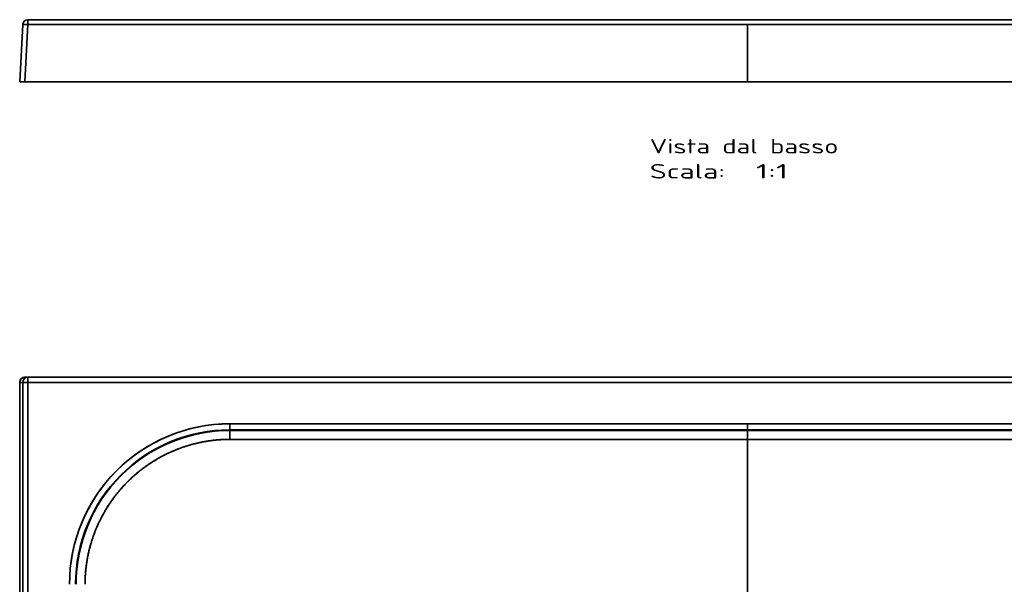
# Model space of a CAD drawing. Extents: x -109 to 1794, y -75 to 1441.
# Tile 4 of 5: x -109 to 843, y 622 to 1167. Entities that reach past the tile are written whole.
import ezdxf
from ezdxf.enums import TextEntityAlignment as Align

# ---------------------------------------------------------------- set-up
doc = ezdxf.new("R2010")
doc.units = 0
doc.layers.get('0').update_dxf_attribs({"lineweight": 13})
doc.styles.get("Standard").update_dxf_attribs({"font": 'isocp.shx'})

# ---------------------------------------------------------------- blocks, each defined once
blk = doc.blocks.new('BLOCK136')
at = {"color": 7, "lineweight": 35, "ltscale": 0.072061}
for p, q in [((-695.26, 400), (-698.14, 400)), ((-698.14, 400), (-695.26, 400))]:
    blk.add_line(p, q, dxfattribs=at)
at = {"color": 7, "lineweight": 35, "ltscale": 0.00049843}
blk.add_line((-695.28, 400), (-695.26, 400), dxfattribs=at)
at = {"color": 7, "lineweight": 35}
for p, q in [((695.26, 400), (-695.26, 400)), ((-695.26, 400), (695.26, 400)), ((-703.14, -398.15), (-703.14, 395)), ((-703.14, -398.15), (-703.14, 395)), ((-700.25, -395.26), (-700.25, 395)), ((-700.25, 395), (-700.25, -395.26)), ((-695.26, 395), (-695.26, -395.26)), ((-695.26, -395.26), (-695.26, 395)), ((-695.26, 395), (695.26, 395)), ((695.26, 395), (-695.26, 395)), ((0, 355.03), (-500, 355.03)), ((-500, 355.03), (0, 355.03)), ((500, 355.03), (0, 355.03)), ((0, 355.03), (500, 355.03)), ((-500, 349.13), (0, 349.13)), ((0, 349.13), (-500, 349.13)), ((-500, 348.63), (0, 348.63)), ((0, 348.63), (-500, 348.63)), ((500, 349.13), (0, 349.13)), ((500, 349.13), (0, 349.13)), ((0, 348.63), (500, 348.63)), ((500, 348.63), (0, 348.63)), ((0, 340.01), (0, 21.21)), ((0, 21.21), (0, 340.01))]:
    blk.add_line(p, q, dxfattribs=at)
at = {"color": 7, "lineweight": 35, "ltscale": 0.125}
blk.add_line((-695.26, 400), (-695.26, 395), dxfattribs=at)
blk.add_line((-695.26, 400), (-695.26, 395), dxfattribs=at)
at = {"color": 7, "lineweight": 35, "ltscale": 0.072404}
for p, q in [((-703.14, 395), (-700.25, 395)), ((-700.25, 395), (-703.14, 395))]:
    blk.add_line(p, q, dxfattribs=at)
at = {"color": 7, "lineweight": 35, "ltscale": 0.124829}
blk.add_line((-695.26, 395), (-700.25, 395), dxfattribs=at)
blk.add_line((-695.26, 395), (-700.25, 395), dxfattribs=at)
at = {"color": 7, "lineweight": 35, "ltscale": 0.147721}
for p, q in [((-500, 355.03), (-500, 349.13)), ((-500, 355.03), (-500, 349.13)), ((0, 355.03), (0, 349.13)), ((0, 349.13), (0, 355.03))]:
    blk.add_line(p, q, dxfattribs=at)
at = {"color": 7, "lineweight": 35, "ltscale": 0.012437}
for p, q in [((-500, 348.63), (-500, 349.13)), ((-500, 349.13), (-500, 348.63))]:
    blk.add_line(p, q, dxfattribs=at)
at = {"color": 7, "lineweight": 35, "ltscale": 0.012471}
for p, q in [((0, 348.63), (0, 349.13)), ((0, 349.13), (0, 348.63))]:
    blk.add_line(p, q, dxfattribs=at)
at = {"color": 7, "lineweight": 35, "ltscale": 0.215538}
blk.add_line((0, 348.63), (0, 340.01), dxfattribs=at)
blk.add_line((0, 348.63), (0, 340.01), dxfattribs=at)
at = {"color": 7, "lineweight": 35}
for centre, radius, start, end in [((-698.14, 395), 5, 89.95465, 179.95457), ((-698.14, 395), 5, 89.95451, 179.95466), ((-695.25, 395), 5, 90.04541, 180.04534), ((-500, 200), 155.03, 90, 180), ((-500, 200), 155.03, 89.99999, 180.00001), ((-500, 200), 149.13, 90, 180), ((-500, 200), 149.13, 89.99999, 180.00001), ((-500.02, 200.02), 148.61, 89.9922, 180.00713), ((-500.02, 200.02), 148.61, 89.992, 180.00721), ((2357.01, 341.28), 2857.02, 179.85255, 180.02571), ((2357.01, 341.28), 2857.02, 179.85256, 180.02572)]:
    blk.add_arc(centre, radius, start, end, dxfattribs=at)
blk.add_ellipse((-695.26, 395), major_axis=(0, -5), ratio=0.99863, start_param=3.141593, end_param=4.712389, dxfattribs=at)
for points, knots in [([(-639.98, 200.01), (-639.97, 210.85), (-638.92, 221.68), (-636.81, 232.37), (-630.57, 253.21), (-620.46, 272.46), (-614.49, 281.57), (-600.86, 298.52), (-584.24, 312.55), (-575.27, 318.73), (-555.92, 329.48), (-534.83, 336.26), (-523.79, 338.63), (-512.31, 339.9), (-500.81, 339.99), (-500.54, 339.99), (-500.28, 339.99), (-500.01, 339.99)], [0, 0, 0, 0, 0, 0, 61.257481, 61.257481, 61.257481, 122.566467, 122.566467, 122.566467, 183.874028, 183.874028, 183.874028, 247.301642, 247.301642, 247.301642, 248.807893, 248.807893, 248.807893, 248.807893, 248.807893, 248.807893]), ([(-639.98, 200.01), (-639.97, 213.58), (-638.32, 227.12), (-635.04, 240.38), (-625.76, 264.75), (-611.2, 286.32), (-603.12, 295.82), (-584.46, 313.41), (-562.28, 326.37), (-550.12, 331.67), (-532.72, 336.94), (-514.76, 339.33), (-509.86, 339.77), (-504.94, 339.99), (-500.01, 339.99)], [0, 0, 0, 0, 0, 0, 98.031284, 98.031284, 98.031284, 187.873954, 187.873954, 187.873954, 283.209351, 283.209351, 283.209351, 318.710761, 318.710761, 318.710761, 318.710761, 318.710761, 318.710761]), ([(-500.01, 339.99), (-499.6, 339.99), (-499.19, 339.99), (-498.79, 339.99), (-497.97, 340), (-497.15, 340), (-496.75, 340), (-495.93, 340), (-495.11, 340), (-494.71, 340), (-493.89, 340), (-493.08, 340), (-492.67, 340), (-492.22, 340), (-491.76, 340), (-491.72, 340), (-491.62, 340), (-491.53, 340), (-491.48, 340), (-491.34, 340), (-491.2, 340), (-491.11, 340), (-490.7, 340), (-490.27, 340), (-489.9, 340), (-489.4, 340), (-488.9, 340), (-488.72, 340), (-488.48, 340), (-488.23, 340), (-488.16, 340), (-488.02, 340), (-487.88, 340), (-487.78, 340), (-390.18, 340), (-292.58, 340), (-195.06, 340.01), (-97.53, 340.01), (0, 340.01)], [0, 0, 0, 0, 0, 0, 2.308548, 2.308548, 2.308548, 4.617096, 4.617096, 4.617096, 6.925648, 6.925648, 6.925648, 9.234199, 9.234199, 9.234199, 9.49898, 9.49898, 9.49898, 9.763762, 9.763762, 9.763762, 10.293324, 10.293324, 10.293324, 12.025045, 12.025045, 12.025045, 12.931236, 12.931236, 12.931236, 13.342827, 13.342827, 13.342827, 13.723417, 13.723417, 13.723417, 567.255321, 567.255321, 567.255321, 567.255321, 567.255321, 567.255321]), ([(-500.01, 339.99), (-499.61, 339.99), (-499.21, 339.99), (-498.81, 339.99), (-498.15, 340), (-497.5, 340), (-497.51, 340), (-497.06, 340), (-496.6, 340), (-496.4, 340), (-496, 340), (-495.6, 340), (-495.4, 340), (-494.53, 340), (-493.66, 340), (-492.99, 340), (-492.25, 340), (-491.51, 340), (-491.44, 340), (-491.22, 340), (-491, 340), (-490.83, 340), (-490.47, 340), (-490.09, 340), (-489.89, 340), (-489.48, 340), (-489.08, 340), (-488.88, 340), (-488.55, 340), (-488.23, 340), (-488.1, 340), (-487.92, 340), (-487.74, 340), (-487.68, 340), (-487.56, 340), (-487.44, 340), (-487.38, 340), (-402.82, 340), (-318.26, 340), (-229.29, 340), (-132.73, 340.01), (-36.18, 340.01), (-24.12, 340.01), (-12.06, 340.01), (0, 340.01)], [0, 0, 0, 0, 0, 0, 2.817471, 2.817471, 2.817471, 4.607492, 4.607492, 4.607492, 6.016229, 6.016229, 6.016229, 7.424968, 7.424968, 7.424968, 12.154075, 12.154075, 12.154075, 12.656969, 12.656969, 12.656969, 13.702593, 13.702593, 13.702593, 14.873974, 14.873974, 14.873974, 16.032808, 16.032808, 16.032808, 16.874926, 16.874926, 16.874926, 17.295986, 17.295986, 17.295986, 17.717045, 17.717045, 17.717045, 615.869324, 615.869324, 615.869324, 701.239142, 701.239142, 701.239142, 701.239142, 701.239142, 701.239142]), ([(0, 340.01), (97.09, 340.01), (194.15, 340.01), (291.29, 340), (388.48, 340), (485.68, 340), (485.71, 340), (485.84, 340), (485.99, 340), (486.1, 340), (486.34, 340), (486.59, 340), (486.74, 340), (487.09, 340), (487.45, 340), (487.67, 340), (488.1, 340), (488.53, 340), (488.74, 340), (489.05, 340), (489.35, 340), (489.44, 340), (489.61, 340), (489.77, 340), (489.84, 340), (489.94, 340), (490.04, 340), (490.07, 340), (491.28, 340), (492.48, 340), (493.65, 340), (495.21, 340), (496.77, 340), (497.01, 340), (497.75, 340), (498.49, 340), (498.85, 339.99), (499.29, 339.99), (499.74, 339.99), (499.83, 339.99), (499.92, 339.99), (500.01, 339.99)], [0, 0, 0, 0, 0, 0, 688.261422, 688.261422, 688.261422, 688.543327, 688.543327, 688.543327, 689.154076, 689.154076, 689.154076, 689.921579, 689.921579, 689.921579, 691.054344, 691.054344, 691.054344, 692.189785, 692.189785, 692.189785, 692.695532, 692.695532, 692.695532, 693.159292, 693.159292, 693.159292, 693.390682, 693.390682, 693.390682, 701.692155, 701.692155, 701.692155, 704.414754, 704.414754, 704.414754, 706.924915, 706.924915, 706.924915, 707.559002, 707.559002, 707.559002, 707.559002, 707.559002, 707.559002]), ([(0, 340.01), (97.18, 340.01), (194.35, 340), (291.12, 340), (388.36, 340), (485.6, 340), (485.63, 340), (485.72, 340), (485.8, 340), (485.86, 340), (486.12, 340), (486.39, 340), (486.58, 340), (487.04, 340), (487.5, 340), (487.75, 340), (488.13, 340), (488.51, 340), (488.63, 340), (488.88, 340), (489.13, 340), (489.26, 340), (489.45, 340), (489.64, 340), (489.71, 340), (489.82, 340), (489.92, 340), (489.95, 340), (490.01, 340), (490.08, 340), (490.11, 340), (490.93, 340), (491.75, 340), (492.53, 340), (493.88, 340), (495.23, 340), (495.77, 340), (496.95, 340), (498.14, 340), (498.76, 340), (499.39, 339.99), (500.01, 339.99)], [0, 0, 0, 0, 0, 0, 551.910942, 551.910942, 551.910942, 552.074687, 552.074687, 552.074687, 552.402176, 552.402176, 552.402176, 553.451298, 553.451298, 553.451298, 554.74322, 554.74322, 554.74322, 555.380887, 555.380887, 555.380887, 556.019925, 556.019925, 556.019925, 556.385949, 556.385949, 556.385949, 556.569765, 556.569765, 556.569765, 556.75358, 556.75358, 556.75358, 561.214707, 561.214707, 561.214707, 564.409457, 564.409457, 564.409457, 567.941815, 567.941815, 567.941815, 567.941815, 567.941815, 567.941815])]:
    blk.add_open_spline(points, degree=5, knots=knots, dxfattribs=at)
blk = doc.blocks.new('BLOCK137')
at = {"color": 7, "lineweight": 13}
for s, p, p2 in [('Vista dal basso', (-94.3, -69.23), (87.86, -69.23)), ('Scala:', (-94.3, -93.41), (-21.43, -93.41)), ('  1:1', (-21.43, -93.41), (39.29, -93.41))]:
    blk.add_text(s, height=14, dxfattribs=at).set_placement(p, p2, align=Align.FIT)
blk = doc.blocks.new('BLOCK138')
at = {"color": 7, "lineweight": 35}
for p, q in [((695.26, 60), (-695.26, 60)), ((-695.26, 60), (695.26, 60)), ((-703.14, 0), (-700.25, 55.26)), ((-700.25, 55.26), (-703.14, 0)), ((-700.25, 55.26), (-703.14, 0)), ((-695.26, 55.26), (-698.15, 0)), ((-698.15, 0), (-695.26, 55.26)), ((0, 55.26), (-695.26, 55.26)), ((-695.26, 55.26), (0, 55.26)), ((0, 0), (0, 55.26)), ((0, 55.26), (695.26, 55.26)), ((695.26, 55.26), (0, 55.26)), ((0, 55.26), (0, 0)), ((0, 0), (-698.15, 0)), ((-698.14, 0), (-45, 0)), ((-14.16, 0), (698.14, 0)), ((0, 0), (45, 0)), ((698.15, 0), (0, 0)), ((0, 0), (-698.15, 0)), ((698.15, 0), (0, 0)), ((45, 0), (0, 0))]:
    blk.add_line(p, q, dxfattribs=at)
at = {"color": 7, "lineweight": 35, "ltscale": 0.118458}
blk.add_line((-695.26, 60), (-695.26, 55.26), dxfattribs=at)
blk.add_line((-695.26, 60), (-695.26, 55.26), dxfattribs=at)
at = {"color": 7, "lineweight": 35, "ltscale": 0.125172}
blk.add_line((-703.14, 0), (-698.14, 0), dxfattribs=at)
at = {"color": 7, "lineweight": 35, "ltscale": 0.124829}
blk.add_line((-698.15, 0), (-703.14, 0), dxfattribs=at)
blk.add_line((-698.15, 0), (-703.14, 0), dxfattribs=at)
at = {"color": 7, "lineweight": 35, "ltscale": 0.124973}
blk.add_line((-38.18, 0), (-33.18, 0), dxfattribs=at)
at = {"color": 7, "lineweight": 35, "ltscale": 0.145308}
blk.add_line((0, 0), (-5.81, 0), dxfattribs=at)
at = {"color": 7, "lineweight": 35}
blk.add_arc((-695.26, 55), 5, 90, 177, dxfattribs=at)
blk.add_arc((-695.26, 55), 5, 90, 177, dxfattribs=at)
blk.add_ellipse((-695.26, 55), major_axis=(4.99, -0.26), ratio=0.052264, start_param=1.573535, end_param=3.141593, dxfattribs=at)
for points, knots in [([(-695.26, 55.26), (-696.28, 55.31), (-697.3, 55.35), (-698.3, 55.38), (-699.44, 55.38), (-700.04, 55.33), (-700.15, 55.31), (-700.22, 55.29), (-700.25, 55.27), (-700.25, 55.27), (-700.25, 55.26), (-700.25, 55.26)], [0, 0, 0, 0, 0, 0, 7.635886, 7.635886, 7.635886, 9.878092, 9.878092, 9.878092, 10.218097, 10.218097, 10.218097, 10.218097, 10.218097, 10.218097]), ([(-45, 0), (-44.82, 0), (-44.64, 0), (-42.36, 0), (-40.16, 0), (-37.05, 0), (-33.66, 0), (-25.44, 0), (-16.1, 0), (-10.8, 0), (-5.4, 0), (0, 0)], [0, 0, 0, 0, 0, 0, 2.860332, 2.860332, 2.860332, 33.96458, 33.96458, 33.96458, 72.399297, 72.399297, 72.399297, 72.399297, 72.399297, 72.399297])]:
    blk.add_open_spline(points, degree=5, knots=knots, dxfattribs=at)

msp = doc.modelspace()

# ---------------------------------------------------------------- block references
at = {"lineweight": 0}
for name, p in [('BLOCK138', (594.5, 1106.84)), ('BLOCK137', (594.5, 1106.84)), ('BLOCK136', (594.5, 421.51))]:
    msp.add_blockref(name, p, dxfattribs=at)

doc.saveas('drawing.dxf')
